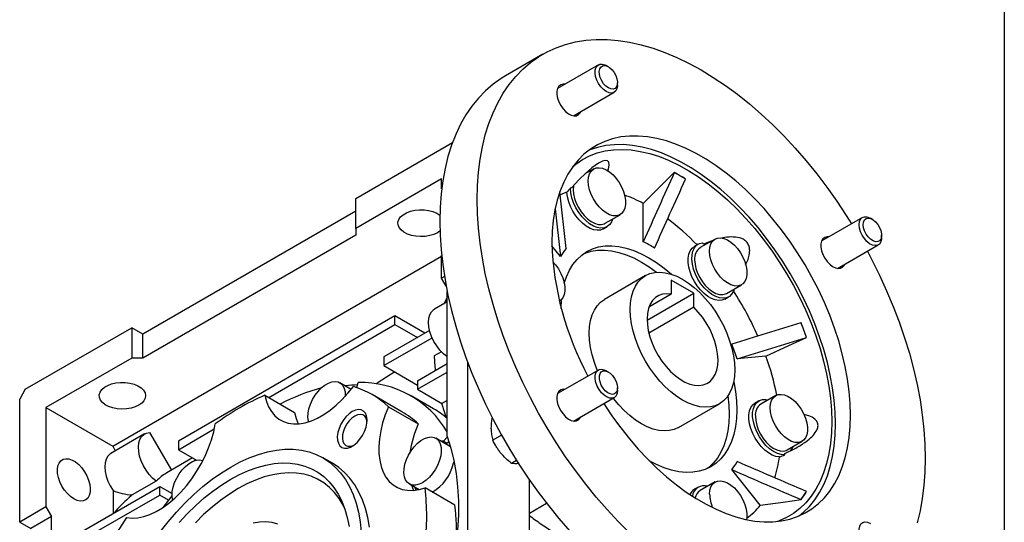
# Model space of a CAD drawing. Header units: millimetres. Extents: x 25 to 1092, y 25 to 838.
# Tile 10 of 11: x 906 to 1092, y 599 to 694. Entities that reach past the tile are written whole.
import ezdxf

# ---------------------------------------------------------------- set-up
doc = ezdxf.new("R2010")
doc.units = ezdxf.units.MM
doc.header["$LTSCALE"] = 4
doc.linetypes.add('SLD-Solid', pattern=[0])
doc.layers.add('TEXT', color=140, linetype='SLD-Solid', lineweight=25)

msp = doc.modelspace()

# ---------------------------------------------------------------- linework, layer by layer
for p, q in [((1004.807, 687.333), (997.736, 683.251)), ((1015.337, 685.329), (1007.617, 680.873)), ((1017.229, 684.954), (1016.837, 685.181)), ((1018.958, 681.507), (1018.958, 681.959)), ((1010.617, 675.677), (1018.337, 680.133)), ((969.397, 660.071), (987.708, 670.642)), ((1014.45, 665.642), (1012.792, 664.685)), ((985.66, 663.744), (969.397, 654.355)), ((985.66, 661.888), (985.66, 663.744)), ((1029.706, 664.956), (1029.706, 664.933)), ((1031.827, 663.709), (1031.827, 663.732)), ((969.397, 654.355), (969.397, 660.071)), ((1009.233, 650.565), (1008.023, 661.321)), ((1023.844, 651.871), (1023.844, 659.106)), ((969.397, 657.622), (929.092, 634.354)), ((1007.158, 658.079), (1008.173, 649.056)), ((1016.621, 655.349), (1019.45, 656.982)), ((1065.337, 656.465), (1057.617, 652.008)), ((1067.229, 656.09), (1066.837, 656.316)), ((1016.289, 654.291), (1016.996, 654.699)), ((969.397, 653.131), (929.092, 629.863)), ((969.397, 654.355), (969.397, 653.131)), ((1068.958, 652.642), (1068.958, 653.095)), ((1008.173, 649.056), (1006.525, 651.106)), ((1034.228, 651.392), (1033.52, 650.984)), ((1037.431, 652.376), (1034.603, 650.743)), ((1036.697, 651.952), (1035.271, 651.432)), ((1035.748, 651.404), (1035.271, 651.432)), ((1060.617, 646.812), (1068.337, 651.269)), ((923.374, 613.162), (985.66, 649.119)), ((985.66, 644.964), (985.66, 649.265)), ((986.198, 645.274), (985.66, 644.964)), ((1024.269, 645.454), (1016.491, 640.964)), ((986.512, 643.488), (985.66, 644.964)), ((1033.39, 642.148), (1029.147, 644.597)), ((1029.147, 644.597), (1029.147, 641.914)), ((1039.602, 642.082), (1042.431, 643.715)), ((986.721, 615.024), (986.721, 642.42)), ((1024.553, 637.046), (1033.39, 642.148)), ((1029.147, 641.914), (1024.895, 639.459)), ((1033.39, 639.465), (1033.39, 642.148)), ((1039.27, 641.025), (1039.977, 641.433)), ((986.721, 640.496), (984.325, 639.113)), ((1007.948, 640.626), (1007.959, 640.633)), ((976.821, 637.821), (935.809, 614.145)), ((976.821, 636.188), (976.821, 637.821)), ((982.479, 634.555), (976.821, 637.821)), ((1033.39, 639.465), (1024.895, 634.561)), ((952.91, 622.384), (976.821, 636.188)), ((976.821, 636.188), (981.065, 633.738)), ((1053.714, 636.506), (1053.696, 636.504)), ((906.818, 623.945), (926.97, 635.579)), ((926.97, 635.579), (926.97, 629.863)), ((929.092, 634.354), (926.97, 635.579)), ((929.092, 634.354), (926.97, 635.579)), ((929.092, 629.863), (929.092, 634.354)), ((983.381, 635.075), (974.7, 630.064)), ((974.7, 628.431), (983.846, 633.71)), ((1054.757, 633.77), (1054.774, 633.772)), ((985.606, 631.039), (984.258, 630.261)), ((1047.063, 630.222), (1041.637, 629.737)), ((926.97, 629.863), (910.707, 620.474)), ((929.092, 629.863), (926.97, 629.863)), ((974.7, 630.064), (974.7, 628.431)), ((974.7, 628.431), (981.064, 624.757)), ((981.064, 625.572), (986.721, 628.838)), ((990.61, 579.232), (990.61, 629.001)), ((981.064, 623.939), (986.721, 627.205)), ((1015.337, 627.591), (1007.617, 623.135)), ((1017.229, 627.216), (1016.837, 627.443)), ((968.529, 623.937), (966.365, 625.186)), ((969.584, 624.267), (969.866, 625.217)), ((981.064, 625.572), (981.064, 623.939)), ((906.818, 623.945), (905.757, 622.108)), ((952.162, 622.816), (957.819, 619.55)), ((978.131, 619.681), (972.475, 622.946)), ((981.064, 623.939), (985.698, 621.264)), ((1018.958, 623.769), (1018.958, 624.221)), ((1048.921, 622.76), (1046.093, 621.127)), ((905.757, 598.837), (905.757, 622.108)), ((984.124, 620.263), (979.881, 622.712)), ((986.721, 621.855), (985.698, 621.264)), ((1010.617, 617.938), (1018.337, 622.395)), ((1030.49, 616.714), (1038.268, 621.205)), ((1045.718, 621.777), (1045.011, 621.369)), ((910.707, 620.474), (923.374, 613.162)), ((910.707, 620.474), (910.707, 601.694)), ((975.569, 620.65), (981.226, 617.384)), ((929.373, 615.497), (923.009, 611.823)), ((930.362, 615.755), (934.476, 608.628)), ((935.809, 612.512), (942.611, 616.438)), ((996.995, 615.264), (995.356, 614.317)), ((935.809, 614.145), (935.809, 612.512)), ((987.346, 613.071), (984.543, 614.689)), ((985.989, 614.154), (985.518, 614.126)), ((986.746, 614.953), (985.989, 614.154)), ((985.989, 614.154), (986.696, 613.746)), ((986.696, 613.746), (986.225, 613.718)), ((987.033, 614.102), (986.696, 613.746)), ((1051.093, 612.467), (1053.921, 614.1)), ((923.374, 613.162), (923.863, 612.316)), ((935.809, 612.512), (939.245, 610.528)), ((938.506, 610.955), (933.624, 608.136)), ((939.026, 610.655), (938.818, 610.408)), ((964.975, 609.956), (963.207, 610.976)), ((987.883, 609.967), (988.047, 610.14)), ((999.844, 610.469), (998.891, 609.919)), ((1046.002, 601.996), (1040.576, 608.746)), ((931.621, 606.57), (927.078, 603.948)), ((979.543, 606.029), (981.378, 604.97)), ((1002.277, 572.496), (1002.277, 606.79)), ((1037.431, 606.411), (1034.603, 604.778)), ((916.01, 596.183), (932.274, 605.572)), ((923.435, 604.801), (923.435, 600.469)), ((932.274, 603.938), (932.274, 605.572)), ((932.274, 605.572), (934.629, 604.212)), ((981.226, 605.058), (981.272, 604.948)), ((988.177, 602.019), (982.52, 605.285)), ((1034.228, 605.428), (1033.52, 605.02)), ((1054.774, 604.588), (1054.757, 604.61)), ((916.01, 594.55), (932.274, 603.938)), ((933.958, 602.966), (932.274, 603.938)), ((1002.277, 600.527), (1005.505, 602.39)), ((1053.696, 603.101), (1053.714, 603.079)), ((910.707, 601.694), (905.757, 598.837)), ((910.707, 601.694), (911.768, 599.857)), ((905.757, 598.837), (907.879, 597.612)), ((911.768, 599.857), (907.879, 597.612)), ((911.768, 571.754), (911.768, 599.857))]:
    msp.add_line(p, q)
at = {"flags": 128}
for points in [[(992.378, 659.863), (992.44, 662.479), (992.627, 665.016), (992.937, 667.466), (993.37, 669.822), (993.924, 672.077), (994.599, 674.224), (995.391, 676.257), (996.299, 678.17), (997.32, 679.958), (998.451, 681.615), (999.688, 683.136), (1001.029, 684.517), (1002.468, 685.754), (1004.003, 686.844), (1005.628, 687.782), (1007.338, 688.566), (1009.129, 689.195), (1010.995, 689.666), (1012.931, 689.977), (1014.931, 690.128), (1016.99, 690.119), (1019.101, 689.949), (1021.257, 689.619), (1023.454, 689.129), (1025.684, 688.482), (1027.94, 687.68), (1030.217, 686.724), (1032.507, 685.617), (1034.804, 684.363), (1037.101, 682.965), (1039.391, 681.427), (1041.668, 679.755), (1043.925, 677.952), (1046.155, 676.025), (1048.351, 673.978), (1050.508, 671.818), (1052.619, 669.551), (1054.677, 667.183), (1056.677, 664.723), (1058.613, 662.176), (1060.48, 659.551), (1062.271, 656.855), (1063.267, 655.27)], [(1016.837, 680.282), (1016.309, 680.663), (1015.815, 681.175), (1015.385, 681.784), (1015.046, 682.453), (1014.819, 683.139), (1014.72, 683.8), (1014.753, 684.393), (1014.917, 684.882), (1015.202, 685.236), (1015.59, 685.433), (1016.056, 685.46), (1016.571, 685.315), (1016.837, 685.181)], [(1017.229, 680.961), (1016.762, 681.304), (1016.33, 681.77), (1015.965, 682.324), (1015.694, 682.925), (1015.536, 683.529), (1015.504, 684.09), (1015.599, 684.567), (1015.816, 684.925), (1016.138, 685.137), (1016.54, 685.187), (1016.993, 685.072), (1017.464, 684.8), (1017.918, 684.392), (1018.32, 683.877), (1018.642, 683.294), (1018.858, 682.686), (1018.954, 682.098), (1018.922, 681.574), (1018.764, 681.153), (1018.493, 680.865), (1018.127, 680.733), (1017.695, 680.766), (1017.229, 680.961)], [(997.736, 683.251), (996.932, 682.762), (995.397, 681.672), (993.958, 680.435), (992.617, 679.054), (991.38, 677.533), (990.249, 675.876), (989.228, 674.088), (988.32, 672.175), (987.528, 670.142), (986.853, 667.995), (986.299, 665.74), (985.866, 663.384), (985.555, 660.934), (985.369, 658.397), (985.307, 655.78)], [(1008.992, 681.667), (1008.638, 681.679), (1008.203, 681.556), (1007.855, 681.278), (1007.612, 680.859), (1007.487, 680.322), (1007.487, 679.697), (1007.612, 679.016), (1007.855, 678.316), (1008.203, 677.636), (1008.638, 677.012), (1009.135, 676.477), (1009.669, 676.06), (1010.209, 675.784), (1010.728, 675.664), (1011.198, 675.706), (1011.592, 675.908), (1011.889, 676.258), (1011.992, 676.47)], [(1018.958, 681.507), (1018.954, 681.355), (1018.854, 680.81), (1018.628, 680.385), (1018.289, 680.107), (1017.859, 679.995), (1017.364, 680.054), (1016.837, 680.282)], [(1016.361, 621.255), (1016.543, 620.97), (1018.027, 618.761), (1019.585, 616.626), (1021.211, 614.575), (1022.898, 612.616), (1024.639, 610.76), (1026.424, 609.013), (1028.247, 607.384), (1030.1, 605.879), (1031.973, 604.507), (1033.859, 603.272), (1035.749, 602.181), (1037.635, 601.238), (1039.509, 600.448), (1041.361, 599.813), (1043.184, 599.337), (1044.97, 599.023), (1046.71, 598.87), (1048.397, 598.881), (1050.024, 599.054), (1051.582, 599.39), (1053.065, 599.886), (1054.467, 600.541), (1055.781, 601.352), (1057.002, 602.314), (1058.123, 603.424), (1059.14, 604.677), (1060.048, 606.066), (1060.844, 607.587), (1061.524, 609.232), (1062.084, 610.993), (1062.522, 612.864), (1062.836, 614.834), (1063.025, 616.897), (1063.089, 619.042), (1063.025, 621.26), (1062.836, 623.541), (1062.522, 625.875), (1062.084, 628.251), (1061.524, 630.659), (1060.844, 633.089), (1060.048, 635.528), (1059.14, 637.966), (1058.123, 640.393), (1057.002, 642.798), (1055.781, 645.169), (1054.467, 647.497), (1053.065, 649.77), (1051.582, 651.98), (1050.024, 654.115), (1048.397, 656.166), (1046.71, 658.124), (1044.97, 659.981), (1043.184, 661.728), (1041.361, 663.357), (1039.509, 664.861), (1037.635, 666.233), (1035.749, 667.468), (1033.859, 668.559), (1031.973, 669.502), (1030.1, 670.293), (1028.247, 670.927), (1026.424, 671.403), (1024.639, 671.718), (1022.898, 671.87), (1021.211, 671.86), (1019.585, 671.686), (1018.027, 671.351), (1016.543, 670.854), (1015.141, 670.199), (1013.827, 669.389), (1012.607, 668.427), (1011.486, 667.317), (1010.468, 666.064), (1009.56, 664.674), (1008.764, 663.154), (1008.085, 661.509), (1007.525, 659.747), (1007.087, 657.877), (1006.772, 655.906), (1006.583, 653.844), (1006.52, 651.698), (1006.52, 651.698)], [(1010.485, 666.087), (1011.057, 666.551), (1012.317, 667.408), (1013.667, 668.11), (1015.1, 668.656), (1016.61, 669.042), (1018.191, 669.267), (1019.834, 669.33), (1021.533, 669.231), (1023.279, 668.969), (1025.065, 668.547), (1026.883, 667.967), (1028.724, 667.23), (1030.579, 666.34), (1032.441, 665.301), (1034.301, 664.118), (1036.151, 662.797), (1037.981, 661.343), (1039.784, 659.763), (1041.551, 658.065), (1043.275, 656.255), (1044.947, 654.343), (1046.559, 652.337), (1048.106, 650.246), (1049.578, 648.079), (1050.971, 645.847), (1052.276, 643.56), (1053.489, 641.228), (1054.604, 638.862), (1055.616, 636.472), (1056.52, 634.07), (1057.312, 631.667), (1057.988, 629.272), (1058.545, 626.899), (1058.982, 624.556), (1059.295, 622.255), (1059.483, 620.007), (1059.546, 617.822)], [(1053.338, 599.999), (1054.173, 600.681), (1055.295, 601.791), (1056.312, 603.044), (1057.22, 604.434), (1058.016, 605.954), (1058.695, 607.599), (1059.255, 609.36), (1059.693, 611.231), (1060.008, 613.202), (1060.197, 615.264), (1060.26, 617.409), (1060.197, 619.627), (1060.008, 621.908), (1059.693, 624.242), (1059.255, 626.619), (1058.695, 629.027), (1058.016, 631.456), (1057.22, 633.895), (1056.312, 636.334), (1055.295, 638.761), (1054.173, 641.165), (1052.953, 643.537), (1051.639, 645.864), (1050.237, 648.138), (1048.753, 650.347), (1047.195, 652.482), (1045.569, 654.533), (1043.882, 656.491), (1042.141, 658.348), (1040.356, 660.095), (1038.533, 661.724), (1036.68, 663.228), (1034.807, 664.601), (1032.921, 665.835), (1031.031, 666.926), (1029.145, 667.869), (1027.271, 668.66), (1025.419, 669.295), (1023.596, 669.77), (1021.81, 670.085), (1020.07, 670.238), (1018.383, 670.227), (1016.757, 670.054), (1015.198, 669.718), (1013.715, 669.222), (1013.442, 669.109)], [(1017.109, 665.237), (1017.254, 665.654), (1017.361, 666.334), (1017.285, 666.897), (1017.057, 667.174), (1016.631, 667.256), (1016.098, 667.12), (1015.341, 666.731), (1014.094, 665.83), (1012.872, 664.763), (1011.717, 663.637), (1010.234, 662.073), (1010.234, 662.073)], [(1013.414, 663.353), (1013.478, 664.089), (1013.668, 664.724), (1013.976, 665.236), (1014.391, 665.607), (1014.899, 665.822), (1015.481, 665.874), (1016.116, 665.761), (1016.782, 665.487), (1017.453, 665.063), (1018.106, 664.503), (1018.718, 663.827), (1019.265, 663.061), (1019.729, 662.231), (1020.092, 661.369), (1020.342, 660.504), (1020.469, 659.668), (1020.469, 658.892), (1020.342, 658.203), (1020.092, 657.627), (1019.729, 657.184), (1019.265, 656.89), (1018.718, 656.756), (1018.106, 656.786), (1017.453, 656.98), (1016.782, 657.331), (1016.116, 657.826), (1015.481, 658.446), (1014.899, 659.17), (1014.391, 659.972), (1013.976, 660.822), (1013.668, 661.689), (1013.478, 662.543), (1013.414, 663.353)], [(1029.706, 664.956), (1026.423, 661.68), (1023.844, 659.106)], [(1018.041, 656.169), (1017.85, 655.654), (1017.495, 655.111), (1017.028, 654.718), (1016.466, 654.49), (1015.826, 654.433), (1015.13, 654.549), (1014.401, 654.834), (1013.662, 655.279), (1012.939, 655.87), (1012.255, 656.586), (1011.632, 657.404), (1011.091, 658.298), (1010.651, 659.237), (1010.325, 660.19), (1010.124, 661.127), (1010.056, 662.016)], [(1010.675, 662.579), (1010.65, 662.456), (1010.586, 661.72)], [(1009.361, 661.234), (1008.559, 660.929), (1008.059, 660.706)], [(1016.289, 654.291), (1015.747, 654.079), (1015.131, 654.024), (1014.463, 654.129), (1013.762, 654.392), (1013.051, 654.804), (1012.351, 655.353), (1011.684, 656.021), (1011.069, 656.789), (1010.526, 657.633), (1010.072, 658.527), (1009.72, 659.444), (1009.48, 660.356), (1009.361, 661.234)], [(1010.586, 661.72), (1010.65, 660.911), (1010.839, 660.057), (1011.147, 659.189), (1011.563, 658.339), (1012.071, 657.537), (1012.653, 656.813), (1013.288, 656.193), (1013.953, 655.698), (1014.625, 655.348), (1015.278, 655.153), (1015.889, 655.123), (1016.437, 655.257), (1016.621, 655.349)], [(1021.257, 596.763), (1019.101, 598.923), (1016.99, 601.19), (1014.931, 603.557), (1012.931, 606.018), (1010.995, 608.564), (1009.129, 611.19), (1007.338, 613.886), (1005.628, 616.645), (1004.003, 619.459), (1002.468, 622.32), (1001.029, 625.219), (999.688, 628.148), (998.451, 631.098), (997.32, 634.061), (996.299, 637.027), (995.391, 639.989), (994.599, 642.937), (993.924, 645.863), (993.37, 648.758), (992.937, 651.614), (992.627, 654.422), (992.44, 657.174), (992.378, 659.863), (992.378, 659.863)], [(985.338, 653.888), (984.882, 653.58), (984.193, 653.255), (983.403, 653.017), (982.547, 652.876), (981.66, 652.837), (980.777, 652.902), (979.934, 653.068), (979.167, 653.328), (978.506, 653.673), (977.979, 654.087), (977.608, 654.554), (977.406, 655.055), (977.384, 655.569), (977.541, 656.075), (977.871, 656.552), (978.361, 656.981), (978.991, 657.344), (979.734, 657.627), (980.561, 657.818), (981.437, 657.909), (982.327, 657.896), (983.194, 657.779), (984.003, 657.565), (984.721, 657.261), (985.318, 656.879)], [(1064.715, 655.092), (1064.782, 655.662), (1064.978, 656.12), (1065.29, 656.437), (1065.7, 656.591), (1066.181, 656.575), (1066.704, 656.389), (1066.837, 656.316)], [(1065.5, 655.092), (1065.564, 655.593), (1065.751, 655.984), (1066.049, 656.234), (1066.433, 656.326), (1066.877, 656.251), (1067.347, 656.017), (1067.808, 655.641), (1068.226, 655.149), (1068.57, 654.579), (1068.815, 653.973), (1068.942, 653.376), (1068.942, 652.832), (1068.815, 652.382), (1068.57, 652.059), (1068.226, 651.886), (1067.808, 651.877), (1067.347, 652.033), (1066.877, 652.341), (1066.433, 652.78), (1066.049, 653.315), (1065.751, 653.909), (1065.564, 654.516), (1065.5, 655.092)], [(985.307, 655.78), (985.369, 653.092), (985.555, 650.34), (985.866, 647.532), (986.299, 644.676), (986.853, 641.781), (987.528, 638.855), (988.32, 635.907), (989.228, 632.945), (990.249, 629.979), (991.38, 627.016), (992.617, 624.066), (993.958, 621.137), (995.397, 618.238), (996.932, 615.377), (998.557, 612.563), (1000.267, 609.804), (1002.058, 607.108), (1003.924, 604.482), (1005.86, 601.936), (1007.86, 599.475), (1009.919, 597.108)], [(1068.958, 652.642), (1068.941, 652.345), (1068.809, 651.827), (1068.553, 651.436), (1068.189, 651.199), (1067.74, 651.129), (1067.234, 651.231), (1066.704, 651.499), (1066.181, 651.916), (1065.7, 652.455), (1065.29, 653.083), (1064.978, 653.76), (1064.782, 654.444), (1064.715, 655.092), (1064.715, 655.092)], [(1036.395, 650.086), (1036.459, 650.822), (1036.648, 651.458), (1036.956, 651.97), (1037.372, 652.34), (1037.88, 652.555), (1038.462, 652.607), (1039.097, 652.494), (1039.763, 652.221), (1040.434, 651.796), (1041.087, 651.236), (1041.699, 650.561), (1042.246, 649.794), (1042.71, 648.965), (1043.073, 648.102), (1043.323, 647.237), (1043.45, 646.402), (1043.45, 645.625), (1043.323, 644.937), (1043.073, 644.36), (1042.71, 643.917), (1042.246, 643.623), (1041.699, 643.489), (1041.087, 643.52), (1040.434, 643.714), (1039.763, 644.064), (1039.097, 644.559), (1038.462, 645.179), (1037.88, 645.904), (1037.372, 646.705), (1036.956, 647.555), (1036.648, 648.423), (1036.459, 649.277), (1036.395, 650.086)], [(1058.992, 652.802), (1058.638, 652.814), (1058.203, 652.692), (1057.855, 652.413), (1057.612, 651.995), (1057.487, 651.458), (1057.487, 650.832), (1057.612, 650.151), (1057.855, 649.452), (1058.203, 648.772), (1058.638, 648.147), (1059.135, 647.612), (1059.669, 647.195), (1060.209, 646.92), (1060.728, 646.799), (1061.198, 646.841), (1061.592, 647.043), (1061.889, 647.394), (1061.992, 647.606)], [(1008.884, 643.999), (1009.29, 645.233), (1009.845, 646.459), (1010.514, 647.557), (1011.293, 648.52), (1012.175, 649.338), (1013.155, 650.007), (1014.224, 650.521), (1015.374, 650.876), (1016.596, 651.07), (1017.882, 651.1), (1019.221, 650.968), (1020.604, 650.673), (1022.019, 650.218), (1023.456, 649.607), (1024.905, 648.844), (1026.353, 647.935), (1027.79, 646.887), (1029.206, 645.707), (1029.218, 645.697)], [(1039.27, 641.025), (1038.74, 640.815), (1038.126, 640.757), (1037.458, 640.859), (1036.758, 641.118), (1036.047, 641.527), (1035.346, 642.074), (1034.678, 642.74), (1034.062, 643.506), (1033.518, 644.349), (1033.061, 645.242), (1032.707, 646.158), (1032.465, 647.07), (1032.344, 647.95), (1032.346, 648.769), (1032.473, 649.505), (1032.719, 650.133), (1033.078, 650.634), (1033.52, 650.984)], [(1041.022, 642.902), (1040.899, 642.54), (1040.573, 641.963), (1040.132, 641.533), (1039.592, 641.263), (1038.969, 641.164), (1038.285, 641.238), (1037.561, 641.482), (1036.823, 641.89), (1036.094, 642.446), (1035.398, 643.134), (1034.758, 643.93), (1034.196, 644.808), (1033.729, 645.738), (1033.374, 646.691), (1033.142, 647.635), (1033.041, 648.539), (1033.074, 649.372), (1033.239, 650.107), (1033.533, 650.721), (1033.944, 651.192), (1034.459, 651.506), (1035.062, 651.652), (1035.062, 651.652)], [(1012.47, 649.562), (1012.809, 649.705), (1013.959, 650.06), (1015.182, 650.253), (1016.468, 650.284), (1017.807, 650.151), (1019.19, 649.857), (1020.605, 649.402), (1022.042, 648.791), (1023.491, 648.028)], [(1066.267, 650.074), (1067.14, 648.42), (1068.58, 645.521), (1069.92, 642.592), (1071.158, 639.642), (1072.288, 636.68), (1073.309, 633.713), (1074.217, 630.752), (1075.01, 627.803), (1075.684, 624.878), (1076.239, 621.983), (1076.672, 619.127), (1076.982, 616.319), (1077.168, 613.566), (1077.231, 610.878), (1077.168, 608.262), (1076.982, 605.725), (1076.672, 603.275), (1076.239, 600.919), (1075.684, 598.664)], [(1006.685, 648.085), (1007.227, 647.478), (1007.775, 646.712), (1008.238, 645.882), (1008.602, 645.02), (1008.852, 644.155), (1008.979, 643.319), (1008.979, 642.543), (1008.852, 641.854), (1008.602, 641.278), (1008.238, 640.835), (1007.959, 640.633)], [(1023.491, 648.028), (1024.939, 647.119), (1026.352, 646.09)], [(1033.567, 648.454), (1033.631, 647.644), (1033.82, 646.79), (1034.128, 645.922), (1034.544, 645.072), (1035.052, 644.271), (1035.634, 643.547), (1036.269, 642.926), (1036.934, 642.432), (1037.605, 642.081), (1038.259, 641.887), (1038.87, 641.856), (1039.418, 641.99), (1039.602, 642.082)], [(1021.369, 639.044), (1021.431, 640.288), (1021.617, 641.445), (1021.925, 642.499), (1022.35, 643.438), (1022.887, 644.25), (1023.529, 644.925), (1024.269, 645.454), (1025.096, 645.83), (1026.002, 646.049), (1026.973, 646.108), (1027.999, 646.007), (1029.066, 645.746), (1030.16, 645.329), (1031.269, 644.761), (1032.377, 644.049), (1033.472, 643.203), (1034.538, 642.232), (1035.564, 641.149), (1036.536, 639.968), (1037.441, 638.704), (1038.269, 637.372), (1039.008, 635.989), (1039.651, 634.572), (1040.188, 633.14), (1040.613, 631.711), (1040.92, 630.301), (1041.106, 628.93), (1041.168, 627.614), (1041.106, 626.37), (1040.92, 625.214), (1040.613, 624.159), (1040.188, 623.22), (1039.651, 622.408), (1039.008, 621.734), (1038.269, 621.205), (1037.441, 620.829), (1036.536, 620.609), (1035.564, 620.55), (1034.538, 620.652), (1033.472, 620.913), (1032.377, 621.33), (1031.269, 621.898), (1030.16, 622.609), (1029.066, 623.456), (1027.999, 624.427), (1026.973, 625.509), (1026.002, 626.69), (1025.096, 627.955), (1024.269, 629.287), (1023.529, 630.67), (1022.887, 632.086), (1022.35, 633.518), (1021.925, 634.948), (1021.617, 636.357), (1021.431, 637.728), (1021.369, 639.044)], [(1029.147, 641.914), (1028.293, 642.002), (1027.495, 641.925), (1026.769, 641.687), (1026.127, 641.29), (1025.583, 640.743), (1025.146, 640.055), (1024.825, 639.241), (1024.626, 638.315), (1024.552, 637.295), (1024.605, 636.2), (1024.784, 635.05), (1025.085, 633.868), (1025.504, 632.676), (1026.031, 631.496), (1026.657, 630.351), (1027.371, 629.262), (1028.158, 628.25), (1029.004, 627.334), (1029.892, 626.531), (1030.807, 625.857), (1031.73, 625.324), (1032.645, 624.942), (1033.534, 624.719), (1034.38, 624.658), (1035.167, 624.761), (1035.88, 625.027), (1036.507, 625.449), (1037.034, 626.02), (1037.452, 626.729), (1037.754, 627.563), (1037.933, 628.505), (1037.986, 629.539), (1037.912, 630.645), (1037.712, 631.801), (1037.391, 632.987), (1036.954, 634.178), (1036.41, 635.354), (1035.768, 636.491), (1035.042, 637.569), (1034.244, 638.566), (1033.39, 639.465)], [(986.115, 640.147), (986.274, 640.456), (986.721, 641.239)], [(1008.288, 639.248), (1008.351, 640.884), (1008.356, 640.95)], [(1015.154, 627.486), (1015.108, 627.596), (1014.571, 629.028), (1014.147, 630.458), (1013.839, 631.867), (1013.653, 633.238), (1013.591, 634.554), (1013.653, 635.798), (1013.839, 636.954), (1014.147, 638.009), (1014.571, 638.948), (1015.108, 639.76), (1015.751, 640.435), (1016.491, 640.963), (1016.491, 640.964)], [(986.721, 630.081), (986.688, 630.104), (985.987, 630.666), (985.323, 631.352), (984.717, 632.139), (984.191, 633), (983.763, 633.908), (983.446, 634.83), (983.251, 635.736), (983.185, 636.595), (983.251, 637.378), (983.446, 638.06), (983.763, 638.616), (984.191, 639.028), (984.325, 639.113)], [(1047.063, 630.222), (1051.381, 632.21), (1054.774, 633.772)], [(976.787, 627.226), (973.609, 625.241), (973.166, 624.963)], [(1018.958, 623.769), (1018.891, 623.198), (1018.696, 622.74), (1018.383, 622.424), (1017.973, 622.269), (1017.492, 622.285), (1016.97, 622.472), (1016.439, 622.816), (1015.934, 623.298), (1015.485, 623.886), (1015.121, 624.544), (1014.864, 625.23), (1014.732, 625.901), (1014.732, 626.515), (1014.864, 627.034), (1015.121, 627.424), (1015.485, 627.661), (1015.934, 627.731), (1016.439, 627.629), (1016.837, 627.443)], [(1018.958, 624.221), (1018.894, 623.72), (1018.706, 623.329), (1018.409, 623.079), (1018.024, 622.987), (1017.581, 623.061), (1017.111, 623.295), (1016.65, 623.672), (1016.232, 624.164), (1015.887, 624.734), (1015.643, 625.34), (1015.516, 625.937), (1015.516, 626.48), (1015.643, 626.931), (1015.887, 627.254), (1016.232, 627.427), (1016.65, 627.435), (1017.111, 627.28), (1017.581, 626.972), (1018.024, 626.533), (1018.409, 625.998), (1018.706, 625.404), (1018.894, 624.797), (1018.958, 624.221)], [(928.314, 620.923), (927.624, 620.599), (926.835, 620.361), (925.979, 620.219), (925.091, 620.18), (924.208, 620.245), (923.366, 620.411), (922.598, 620.672), (921.938, 621.017), (921.411, 621.431), (921.039, 621.898), (920.838, 622.399), (920.815, 622.912), (920.972, 623.418), (921.303, 623.896), (921.793, 624.325), (922.422, 624.688), (923.166, 624.971), (923.992, 625.162), (924.869, 625.252), (925.759, 625.239), (926.626, 625.123), (927.435, 624.908), (928.152, 624.604), (928.749, 624.223), (929.201, 623.78), (929.489, 623.294), (929.601, 622.784), (929.534, 622.271), (929.289, 621.777), (928.877, 621.322), (928.314, 620.923)], [(960.458, 617.8), (960.43, 617.91), (960.334, 618.623), (960.366, 619.417), (960.524, 620.263), (960.804, 621.13), (961.194, 621.987), (961.68, 622.804), (962.245, 623.55), (962.869, 624.198), (963.529, 624.726), (964.202, 625.114), (964.862, 625.349), (965.486, 625.42), (966.051, 625.327), (966.537, 625.072), (966.927, 624.665), (967.207, 624.12), (967.365, 623.457), (967.397, 622.701), (967.392, 622.595)], [(1040.953, 625.368), (1040.956, 625.356), (1041.269, 623.54), (1041.459, 621.772), (1041.522, 620.063), (1041.459, 618.427), (1041.269, 616.876), (1040.956, 615.423), (1040.52, 614.078), (1039.965, 612.852), (1039.295, 611.753), (1038.517, 610.791), (1037.634, 609.973), (1036.655, 609.304), (1035.586, 608.79), (1034.436, 608.435), (1033.213, 608.241), (1031.927, 608.21), (1030.588, 608.343), (1029.206, 608.638), (1027.79, 609.092), (1026.353, 609.704), (1024.957, 610.437)], [(952.162, 622.816), (952.463, 621.661), (952.886, 620.623), (953.428, 619.714), (954.08, 618.943), (954.837, 618.321), (955.688, 617.854), (956.624, 617.549), (957.634, 617.408), (958.706, 617.434), (959.828, 617.625), (960.985, 617.98), (962.165, 618.495), (963.354, 619.164), (964.537, 619.978), (965.701, 620.928), (966.832, 622.003), (967.917, 623.191), (968.943, 624.476)], [(1008.992, 623.928), (1008.638, 623.941), (1008.203, 623.818), (1007.855, 623.54), (1007.612, 623.121), (1007.487, 622.584), (1007.487, 621.959), (1007.612, 621.278), (1007.855, 620.578), (1008.203, 619.898), (1008.638, 619.273), (1009.135, 618.738), (1009.669, 618.322), (1010.209, 618.046), (1010.728, 617.926), (1011.198, 617.968), (1011.592, 618.169), (1011.889, 618.52), (1011.992, 618.732)], [(1047.886, 620.471), (1047.95, 621.207), (1048.139, 621.842), (1048.447, 622.354), (1048.862, 622.724), (1049.37, 622.939), (1049.953, 622.991), (1050.588, 622.879), (1051.253, 622.605), (1051.924, 622.18), (1052.578, 621.62), (1053.189, 620.945), (1053.737, 620.179), (1054.2, 619.349), (1054.564, 618.486), (1054.814, 617.622), (1054.941, 616.786), (1054.941, 616.01), (1054.814, 615.321), (1054.564, 614.745), (1054.2, 614.302), (1053.737, 614.008), (1053.189, 613.874), (1052.578, 613.904), (1051.924, 614.098), (1051.253, 614.449), (1050.588, 614.943), (1049.953, 615.564), (1049.37, 616.288), (1048.862, 617.09), (1048.447, 617.94), (1048.139, 618.807), (1047.95, 619.661), (1047.886, 620.471)], [(986.537, 618.592), (986.232, 619.499), (985.698, 621.264)], [(1030.49, 616.714), (1029.663, 616.338), (1028.757, 616.119), (1027.786, 616.06), (1026.76, 616.161), (1025.693, 616.422), (1024.599, 616.839), (1023.491, 617.407), (1022.382, 618.119), (1021.288, 618.966), (1020.221, 619.936), (1019.195, 621.019), (1018.224, 622.2), (1018.155, 622.29)], [(1039.86, 622.69), (1040.044, 620.955), (1040.108, 619.246), (1040.044, 617.61), (1039.855, 616.06), (1039.541, 614.607), (1039.105, 613.262), (1038.551, 612.035), (1037.881, 610.937), (1037.102, 609.975), (1036.22, 609.156), (1035.925, 608.932)], [(1049.63, 611.141), (1048.963, 611.24), (1048.263, 611.496), (1047.552, 611.902), (1046.851, 612.445), (1046.182, 613.109), (1045.565, 613.874), (1045.019, 614.715), (1044.56, 615.607), (1044.203, 616.524), (1043.959, 617.436), (1043.835, 618.316), (1043.835, 619.138), (1043.959, 619.875), (1044.203, 620.505), (1044.56, 621.01), (1045.011, 621.369)], [(1050.618, 611.557), (1049.947, 611.588), (1049.231, 611.792), (1048.494, 612.16), (1047.76, 612.682), (1047.054, 613.34), (1046.398, 614.112), (1045.815, 614.972), (1045.324, 615.892), (1044.94, 616.843), (1044.677, 617.792), (1044.544, 618.708), (1044.544, 619.561), (1044.677, 620.323), (1044.94, 620.968), (1045.324, 621.476), (1045.815, 621.829), (1046.398, 622.016), (1047.054, 622.031), (1047.513, 621.947)], [(957.819, 619.55), (958.12, 618.396), (958.514, 617.417)], [(968.727, 619.716), (968.119, 619.289), (967.539, 618.729), (967.015, 618.062), (966.571, 617.32), (966.228, 616.537), (966.001, 615.75), (965.902, 614.996), (965.935, 614.31), (966.099, 613.724), (966.385, 613.265), (966.781, 612.956), (967.268, 612.809), (967.823, 612.833), (968.421, 613.026), (969.032, 613.379), (969.63, 613.876), (970.185, 614.493), (970.672, 615.202), (971.068, 615.968), (971.354, 616.758), (971.518, 617.533), (971.551, 618.257), (971.452, 618.897), (971.226, 619.422), (970.882, 619.809), (970.438, 620.038), (969.914, 620.1), (969.335, 619.991), (968.727, 619.716)], [(971.544, 617.787), (971.519, 617.981), (971.363, 618.494), (971.09, 618.882), (970.716, 619.125), (970.26, 619.208), (969.747, 619.127), (969.205, 618.887)], [(975.569, 620.65), (974.969, 619.118), (974.483, 617.585), (974.117, 616.068), (973.876, 614.585), (973.763, 613.153), (973.778, 611.789), (973.922, 610.51), (974.193, 609.329), (974.588, 608.263), (975.102, 607.321), (975.728, 606.517), (976.461, 605.859), (977.291, 605.355), (978.207, 605.01), (979.201, 604.83), (980.259, 604.816), (981.37, 604.968), (982.52, 605.285)], [(926.01, 599.692), (927.036, 599.591), (928.121, 599.656), (929.252, 599.887), (930.416, 600.28), (931.599, 600.833), (932.788, 601.536), (933.968, 602.384), (935.125, 603.365), (936.247, 604.468), (937.319, 605.68), (938.329, 606.987), (939.265, 608.373), (940.116, 609.823), (940.873, 611.318), (941.525, 612.842), (942.067, 614.377), (942.49, 615.904), (942.791, 617.406)], [(969.205, 618.887), (968.663, 618.501), (968.15, 617.99), (967.694, 617.381), (967.32, 616.706), (967.047, 616.003), (966.891, 615.309), (966.859, 614.662), (966.954, 614.096), (967.17, 613.642), (967.496, 613.325), (967.914, 613.161), (968.401, 613.16), (968.932, 613.321), (968.977, 613.341)], [(1045.057, 618.838), (1045.121, 618.028), (1045.311, 617.174), (1045.619, 616.307), (1046.034, 615.457), (1046.542, 614.655), (1047.124, 613.931), (1047.759, 613.311), (1048.425, 612.816), (1049.096, 612.465), (1049.749, 612.271), (1050.361, 612.241), (1050.908, 612.375), (1051.093, 612.467)], [(1059.546, 617.822), (1059.483, 615.709), (1059.295, 613.678), (1058.982, 611.739), (1058.545, 609.9), (1057.988, 608.17), (1057.312, 606.556), (1056.52, 605.067), (1055.616, 603.708), (1054.604, 602.487), (1053.489, 601.408), (1052.276, 600.476), (1050.971, 599.697), (1049.578, 599.072), (1049.242, 598.95)], [(931.621, 606.57), (930.932, 607.146), (930.283, 607.839), (929.695, 608.627), (929.186, 609.485), (928.774, 610.384), (928.472, 611.294), (928.29, 612.186), (928.234, 613.03), (928.306, 613.799), (928.504, 614.466), (928.82, 615.011), (929.245, 615.416), (929.765, 615.666), (930.362, 615.755)], [(982.043, 606.276), (981.374, 605.964), (980.729, 605.81), (980.132, 605.821), (979.603, 605.996), (979.163, 606.328), (978.827, 606.807), (978.607, 607.413), (978.511, 608.126), (978.543, 608.92), (978.702, 609.766), (978.981, 610.633), (979.371, 611.49), (979.857, 612.307), (980.423, 613.053), (981.047, 613.701), (981.707, 614.229), (982.379, 614.617), (983.039, 614.851), (983.663, 614.923), (984.228, 614.83), (984.715, 614.575), (985.105, 614.168), (985.384, 613.623), (985.543, 612.96), (985.574, 612.204), (985.479, 611.38), (985.259, 610.52), (984.923, 609.654), (984.483, 608.813), (983.954, 608.028), (983.357, 607.327), (982.712, 606.736), (982.043, 606.276)], [(986.721, 615.024), (987.418, 612.814), (987.979, 610.482), (988.401, 608.037), (988.683, 605.486), (988.825, 602.839), (988.825, 600.106), (988.683, 597.296), (988.401, 594.419), (987.979, 591.486), (987.418, 588.507), (986.721, 585.492)], [(923.009, 611.823), (922.865, 611.731), (922.437, 611.313), (922.122, 610.751), (921.931, 610.063), (921.87, 609.274), (921.941, 608.408), (922.142, 607.497), (922.466, 606.572), (922.902, 605.662), (923.435, 604.801)], [(945.709, 609.243), (947.474, 610.19), (949.231, 610.986), (950.97, 611.627), (952.681, 612.111), (954.358, 612.434), (955.99, 612.596), (957.57, 612.595), (959.089, 612.431), (960.54, 612.105), (961.916, 611.619), (963.209, 610.975), (964.413, 610.177), (965.521, 609.228), (966.529, 608.134), (967.43, 606.9), (968.221, 605.532), (968.897, 604.038), (969.455, 602.424), (969.892, 600.7), (970.206, 598.873), (970.394, 596.954)], [(1051.708, 612.31), (1052.076, 612.789), (1052.238, 613.128)], [(916.01, 603.205), (915.384, 603.64), (914.783, 604.205), (914.233, 604.875), (913.755, 605.624), (913.37, 606.422), (913.093, 607.234), (912.935, 608.029), (912.903, 608.774), (912.998, 609.437), (913.217, 609.993), (913.55, 610.417), (913.984, 610.694), (914.5, 610.811), (915.079, 610.764), (915.696, 610.554), (916.325, 610.19), (916.942, 609.688), (917.52, 609.068), (918.037, 608.354), (918.471, 607.577), (918.804, 606.768), (919.022, 605.96), (919.118, 605.186), (919.086, 604.478), (918.928, 603.866), (918.651, 603.373), (918.265, 603.021), (917.788, 602.823), (917.237, 602.788), (916.637, 602.917), (916.01, 603.205)], [(934.736, 603.017), (934.723, 603.07), (934.627, 603.783), (934.659, 604.577), (934.818, 605.423), (935.097, 606.29), (935.487, 607.147), (935.973, 607.964), (936.539, 608.71), (937.163, 609.358), (937.823, 609.886), (938.495, 610.274), (939.155, 610.508), (939.779, 610.58), (940.344, 610.487), (940.447, 610.449)], [(945.709, 606.92), (947.388, 607.818), (949.058, 608.567), (950.71, 609.164), (952.334, 609.606), (953.922, 609.889), (955.466, 610.012), (956.956, 609.976), (958.384, 609.779), (959.744, 609.423), (961.027, 608.91), (962.226, 608.243), (963.335, 607.426), (964.347, 606.462), (965.258, 605.357), (966.062, 604.117), (966.755, 602.75), (967.333, 601.261), (967.793, 599.66), (968.132, 597.956)], [(971.973, 597.853), (971.66, 599.679), (971.223, 601.404), (970.665, 603.017), (969.989, 604.512), (969.198, 605.88), (968.297, 607.114), (967.289, 608.208), (966.18, 609.157), (964.977, 609.955), (964.975, 609.956)], [(932.329, 596.982), (933.848, 598.9), (935.428, 600.726), (937.06, 602.448), (938.736, 604.06), (940.448, 605.553), (942.187, 606.919), (943.943, 608.151), (945.709, 609.243)], [(967.261, 601.472), (966.999, 601.996), (966.243, 603.265), (965.378, 604.399), (964.408, 605.393), (963.339, 606.241), (962.177, 606.938), (960.929, 607.479), (959.601, 607.863), (958.203, 608.085), (956.741, 608.146), (955.223, 608.045), (953.66, 607.783), (952.058, 607.36), (950.429, 606.78), (948.781, 606.045), (947.123, 605.161)], [(935.952, 598.747), (937.495, 600.406), (939.083, 601.956), (940.708, 603.39), (942.36, 604.7), (944.03, 605.879), (945.709, 606.92)], [(1036.395, 604.122), (1036.459, 604.858), (1036.648, 605.493), (1036.956, 606.005), (1037.372, 606.375), (1037.88, 606.59), (1038.462, 606.643), (1039.097, 606.53), (1039.763, 606.256), (1040.434, 605.832), (1041.087, 605.272), (1041.699, 604.596), (1042.246, 603.83), (1042.71, 603), (1043.073, 602.138), (1043.323, 601.273), (1043.45, 600.437), (1043.45, 599.661), (1043.4, 599.291)], [(947.123, 605.161), (945.465, 604.131), (943.817, 602.963), (942.188, 601.661), (940.586, 600.236), (939.023, 598.693)], [(979.931, 605.805), (980.245, 604.997), (980.327, 604.821)], [(980.519, 605.466), (980.721, 605.059), (980.846, 604.877)], [(932.902, 601.612), (934.413, 603.532), (934.627, 603.795)], [(1046.002, 601.996), (1050.321, 602.603), (1053.714, 603.079)], [(949.953, 598.692), (951.197, 598.884), (952.394, 598.915), (953.531, 598.785), (954.6, 598.497)], [(1068.958, 594.904), (1068.921, 594.467), (1068.756, 593.978), (1068.471, 593.624), (1068.084, 593.427), (1067.618, 593.4), (1067.103, 593.545), (1066.571, 593.852), (1066.056, 594.302), (1065.59, 594.867), (1065.202, 595.511), (1064.917, 596.194), (1064.753, 596.873), (1064.72, 597.505), (1064.819, 598.05), (1065.046, 598.475), (1065.385, 598.753), (1065.815, 598.865), (1066.309, 598.806), (1066.837, 598.578), (1066.837, 598.578)]]:
    msp.add_lwpolyline(points, dxfattribs=at)
for centre, radius, start, end in [((1012.698, 633.045), 36.161, 58.06183, 61.94354), ((1012.711, 633.045), 36.135, 58.0604, 61.94497), ((1013.919, 650.154), 12.476, 107.17892, 108.04111), ((1010.853, 634.698), 27.651, 61.97702, 70.02367), ((1000.82, 619.232), 46.138, 43.98251, 53.23298), ((1063.43, 653.568), 56.941, 181.88139, 208.43959), ((1012.435, 629.659), 24.971, 57.19147, 62.8139), ((1036.03, 648.718), 2.477, 125.18306, 186.12912), ((996.928, 615.099), 52.823, 43.45756, 43.78699), ((1017.409, 643.692), 10.681, 139.94556, 149.8531), ((989.897, 609.447), 60.832, 23.80351, 33.00104), ((996.451, 612.721), 61.989, 19.8504, 22.56096), ((996.426, 612.706), 62.034, 19.8514, 22.55996), ((1001.198, 615.62), 42.833, 19.24408, 23.16728), ((1016.945, 631.217), 32.701, 181.6756, 186.47712), ((999.018, 612.863), 51.085, 11.28025, 19.86505), ((970.855, 598.962), 25.85, 92.4758, 97.65218), ((970.412, 606.333), 18.892, 30.31493, 91.65664), ((970.834, 579.65), 47.031, 113.39134, 126.60328), ((973.396, 586.233), 39.411, 105.46012, 117.69063), ((964.055, 608.362), 16.839, 46.86181, 73.12744), ((1047.52, 619.103), 2.477, 125.18306, 186.12912), ((969.676, 605.053), 16.895, 46.87402, 59.97157), ((975.105, 604.657), 18.025, 49.87521, 59.97564), ((1001.977, 608.301), 22.652, 156.36003, 170.78061), ((1012.232, 612.642), 8.325, 30.34388, 42.21848), ((1023.706, 615.091), 27.143, 352.51783, 353.03133), ((979.706, 611.743), 8.367, 299.98174, 347.74336), ((1032.401, 615.619), 10.681, 319.94556, 329.8531), ((1026.896, 614.204), 22.939, 342.17081, 352.32477), ((938.241, 600.165), 9.212, 120.07855, 135.94479), ((935.79, 599.874), 47.042, 353.3951, 6.6049), ((1034.634, 603.164), 2.164, 120.96343, 156.03509), ((1035.36, 603.448), 2.25, 72.86782, 172.70789), ((1035.691, 603.033), 2.057, 121.9602, 169.95077), ((1043.252, 604.313), 6.86, 181.59872, 203.72781), ((1041.614, 612.72), 15.443, 321.47554, 328.32312), ((1041.622, 612.705), 15.455, 321.47806, 328.3206), ((944.149, 596.753), 44.342, 357.50856, 6.82103), ((1036.287, 609.771), 12.444, 305.10934, 321.32963), ((997.215, 550.93), 86.301, 145.59624, 154.40376)]:
    msp.add_arc(centre, radius, start, end)
for points in [[(1029.706, 664.933), (1027.752, 660.58), (1025.797, 656.226), (1023.844, 651.871)], [(1010.056, 662.016), (1009.821, 661.756), (1009.59, 661.495), (1009.361, 661.234)], [(1025.965, 650.647), (1027.919, 655.001), (1029.873, 659.355), (1031.827, 663.709)], [(1053.696, 636.504), (1049.323, 635.159), (1044.949, 633.815), (1040.576, 632.471)], [(1041.637, 629.737), (1046.01, 631.081), (1050.383, 632.426), (1054.757, 633.77)], [(998.891, 609.919), (998.12, 610.527), (997.41, 611.187), (996.808, 611.936)], [(1049.63, 611.141), (1049.96, 611.275), (1050.29, 611.413), (1050.618, 611.557)], [(1054.757, 604.61), (1050.383, 606.491), (1046.01, 608.372), (1041.637, 610.255)], [(1040.576, 608.746), (1044.949, 606.863), (1049.323, 604.982), (1053.696, 603.101)]]:
    msp.add_open_spline(points, degree=3)
for points, knots in [([(1043.193, 647.543), (1043.286, 647.698), (1043.571, 648.177), (1043.861, 649.064), (1044.031, 650.073), (1043.925, 650.997), (1043.562, 651.735), (1042.906, 652.31), (1041.863, 652.723), (1040.463, 652.801), (1039.337, 652.695), (1038.759, 652.545), (1038.699, 652.529)], [0, 0, 0, 0, 0.0582699, 0.1791803, 0.299384, 0.3868548, 0.4750562, 0.5544449, 0.653334, 0.8145022, 0.9808466, 1, 1, 1, 1]), ([(1050.649, 611.798), (1051.343, 612.126), (1052.73, 612.782), (1054.449, 613.859), (1055.768, 614.942), (1056.546, 615.855), (1056.877, 616.62), (1056.951, 617.209), (1056.815, 617.799), (1056.248, 618.471), (1055.337, 618.947), (1054.561, 619.109), (1054.234, 619.178)], [0, 0, 0, 0, 0.1748285, 0.3490739, 0.4529083, 0.557535, 0.6189965, 0.6547971, 0.7145862, 0.788834, 0.9110761, 1, 1, 1, 1]), ([(995.04, 616.492), (995.074, 617.143), (995.11, 617.831), (995.26, 618.56), (995.268, 618.6)], [0, 0, 0, 0, 0.9450414, 1, 1, 1, 1]), ([(995.04, 616.492), (995.04, 616.093), (995.07, 615.707), (995.181, 614.984), (995.26, 614.644), (995.356, 614.317)], [0, 0, 0, 0, 0.5, 0.5, 1, 1, 1, 1]), ([(996.808, 611.936), (996.658, 612.123), (996.514, 612.314), (996.245, 612.702), (996.118, 612.898), (995.759, 613.495), (995.548, 613.903), (995.356, 614.317)], [0, 0, 0, 0, 0.25, 0.25, 0.5, 0.5, 1, 1, 1, 1]), ([(1000.343, 609.895), (1000.193, 609.881), (1000.05, 609.872), (999.781, 609.862), (999.654, 609.861), (999.295, 609.87), (999.083, 609.889), (998.891, 609.919)], [0, 0, 0, 0, 0.25, 0.25, 0.5, 0.5, 1, 1, 1, 1]), ([(923.435, 604.801), (923.96, 604.575), (924.545, 604.384), (925.779, 604.095), (926.429, 603.997), (927.078, 603.948)], [0, 0, 0, 0, 0.5, 0.5, 1, 1, 1, 1]), ([(927.078, 603.948), (926.322, 603.31), (925.08, 602.263), (924.061, 601.067), (923.662, 600.6)], [0, 0, 0, 0, 0.60909425, 1, 1, 1, 1]), ([(1002.277, 600.062), (1002.604, 599.819), (1003.724, 598.985), (1005.599, 597.7), (1007.875, 596.236), (1010.067, 594.967), (1012.02, 593.962), (1013.159, 593.479), (1013.659, 593.267)], [0, 0, 0, 0, 0.0790383, 0.2706622, 0.4628889, 0.6545219, 0.848242, 1, 1, 1, 1])]:
    msp.add_open_spline(points, degree=3, knots=knots)
at = {"layer": 'TEXT'}
msp.add_line((1092.2, 838.2), (1092.2, 25.4), dxfattribs=at)

doc.saveas('drawing.dxf')
